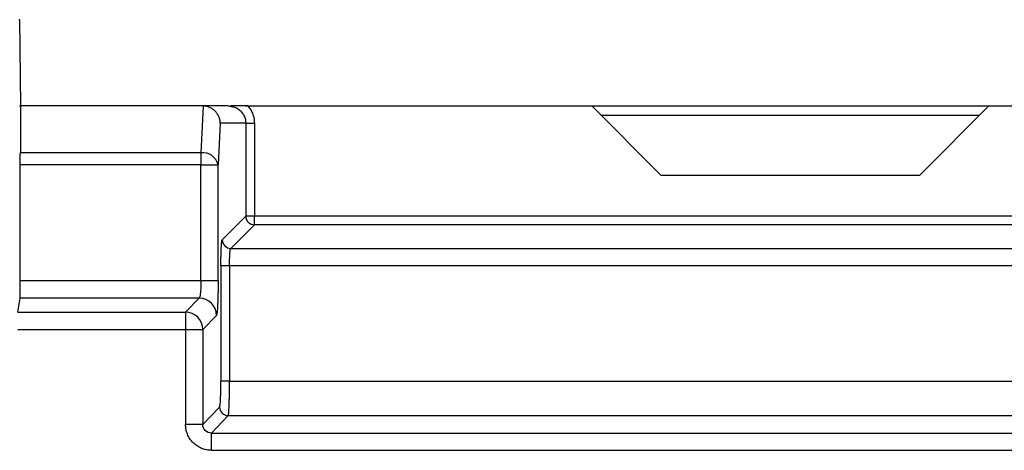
# Model space of a CAD drawing. Header units: inches. Extents: x 169 to 297, y 25 to 187.
# Tile 4 of 5: x 234 to 274, y 169 to 187. Entities that reach past the tile are written whole.
import ezdxf

# ---------------------------------------------------------------- set-up
doc = ezdxf.new("R2010")
doc.units = ezdxf.units.IN
doc.header["$MEASUREMENT"] = 0

# ---------------------------------------------------------------- blocks, each defined once
blk = doc.blocks.new('block 129')
at = {"color": 7, "lineweight": 25}
blk.add_lwpolyline([(240.87, 174.352), (240.87, 170.501)], dxfattribs=at)
blk = doc.blocks.new('block 130')
at = {"color": 7, "lineweight": 25}
blk.add_open_spline([(241.918, 169.452), (241.89, 169.453), (241.863, 169.454), (241.835, 169.455), (241.808, 169.457), (241.781, 169.461), (241.754, 169.465), (241.727, 169.469), (241.701, 169.474), (241.674, 169.481), (241.648, 169.487), (241.622, 169.494), (241.596, 169.502), (241.57, 169.511), (241.545, 169.52), (241.52, 169.531), (241.488, 169.544), (241.457, 169.558), (241.427, 169.575), (241.397, 169.591), (241.367, 169.608), (241.339, 169.628), (241.281, 169.666), (241.226, 169.71), (241.177, 169.759), (241.128, 169.808), (241.084, 169.862), (241.045, 169.92), (241.026, 169.948), (241.009, 169.978), (240.993, 170.008), (240.977, 170.038), (240.962, 170.069), (240.949, 170.101), (240.922, 170.164), (240.902, 170.229), (240.889, 170.296), (240.877, 170.363), (240.873, 170.432), (240.87, 170.501)], degree=3, knots=[0, 0, 0, 0, 1, 1, 1, 2, 2, 2, 3, 3, 3, 4, 4, 4, 5, 5, 5, 6, 6, 6, 7, 7, 7, 8, 8, 8, 9, 9, 9, 10, 10, 10, 11, 11, 11, 12, 12, 12, 13, 13, 13, 13], dxfattribs=at)
blk = doc.blocks.new('block 131')
at = {"color": 7, "lineweight": 25}
blk.add_lwpolyline([(241.918, 169.452), (290.365, 169.452)], dxfattribs=at)
blk = doc.blocks.new('block 142')
at = {"color": 7, "lineweight": 25}
blk.add_lwpolyline([(234.062, 174.352), (240.87, 174.352)], dxfattribs=at)
blk = doc.blocks.new('block 144')
at = {"color": 7, "lineweight": 25}
blk.add_lwpolyline([(234.068, 175.051), (240.87, 175.051)], dxfattribs=at)
blk = doc.blocks.new('block 145')
at = {"color": 7, "lineweight": 25}
blk.add_lwpolyline([(240.87, 175.051), (240.87, 174.352)], dxfattribs=at)
blk = doc.blocks.new('block 152')
at = {"color": 7, "lineweight": 25}
blk.add_lwpolyline([(241.569, 170.501), (240.87, 170.501)], dxfattribs=at)
blk = doc.blocks.new('block 153')
at = {"color": 7, "lineweight": 25}
blk.add_open_spline([(241.918, 170.151), (241.827, 170.151), (241.735, 170.188), (241.67, 170.253), (241.606, 170.318), (241.568, 170.409), (241.569, 170.501)], degree=3, knots=[0, 0, 0, 0, 1, 1, 1, 2, 2, 2, 2], dxfattribs=at)
blk = doc.blocks.new('block 154')
at = {"color": 7, "lineweight": 25}
blk.add_lwpolyline([(241.918, 169.452), (241.918, 170.151)], dxfattribs=at)
blk = doc.blocks.new('block 167')
at = {"color": 7, "lineweight": 25}
blk.add_lwpolyline([(241.918, 170.151), (290.365, 170.151)], dxfattribs=at)
blk = doc.blocks.new('block 177')
at = {"color": 7, "lineweight": 25}
blk.add_lwpolyline([(240.87, 174.352), (241.569, 174.352)], dxfattribs=at)
blk = doc.blocks.new('block 178')
at = {"color": 7, "lineweight": 25}
blk.add_lwpolyline([(241.569, 174.352), (241.569, 170.501)], dxfattribs=at)
blk = doc.blocks.new('block 180')
at = {"color": 7, "lineweight": 25}
blk.add_open_spline([(241.569, 174.352), (241.567, 174.738), (241.255, 175.05), (240.87, 175.051)], degree=3, dxfattribs=at)
blk = doc.blocks.new('block 200')
at = {"color": 7, "lineweight": 25}
blk.add_lwpolyline([(234.135, 183.416), (234.184, 183.416)], dxfattribs=at)
blk = doc.blocks.new('block 201')
at = {"color": 7, "lineweight": 25}
blk.add_lwpolyline([(234.176, 183.416), (234.168, 181.521)], dxfattribs=at)
blk = doc.blocks.new('block 202')
at = {"color": 7, "lineweight": 25}
blk.add_open_spline([(234.166, 181.025), (234.166, 181.049), (234.166, 181.073), (234.166, 181.097), (234.166, 181.12), (234.166, 181.142), (234.166, 181.165), (234.166, 181.187), (234.166, 181.209), (234.166, 181.231), (234.166, 181.253), (234.166, 181.274), (234.166, 181.294), (234.166, 181.315), (234.167, 181.335), (234.167, 181.355), (234.167, 181.375), (234.167, 181.394), (234.167, 181.413), (234.167, 181.432), (234.167, 181.45), (234.167, 181.468), (234.167, 181.486), (234.168, 181.503), (234.168, 181.521)], degree=3, knots=[0, 0, 0, 0, 1, 1, 1, 2, 2, 2, 3, 3, 3, 4, 4, 4, 5, 5, 5, 6, 6, 6, 7, 7, 7, 8, 8, 8, 8], dxfattribs=at)
blk = doc.blocks.new('block 203')
at = {"color": 7, "lineweight": 25}
blk.add_lwpolyline([(234.166, 176.323), (234.166, 181.025)], dxfattribs=at)
blk = doc.blocks.new('block 204')
at = {"color": 7, "lineweight": 25}
blk.add_open_spline([(234.16, 175.624), (234.16, 175.626), (234.16, 175.628), (234.161, 175.632), (234.161, 175.636), (234.161, 175.641), (234.161, 175.648), (234.162, 175.655), (234.162, 175.662), (234.162, 175.671), (234.162, 175.68), (234.162, 175.691), (234.162, 175.702), (234.163, 175.714), (234.163, 175.727), (234.163, 175.741), (234.163, 175.756), (234.163, 175.771), (234.164, 175.788), (234.164, 175.805), (234.164, 175.823), (234.164, 175.842), (234.165, 175.874), (234.165, 175.91), (234.165, 175.947), (234.165, 175.984), (234.165, 176.022), (234.166, 176.063), (234.166, 176.103), (234.166, 176.145), (234.166, 176.188), (234.166, 176.232), (234.166, 176.278), (234.166, 176.323)], degree=3, knots=[0, 0, 0, 0, 1, 1, 1, 2, 2, 2, 3, 3, 3, 4, 4, 4, 5, 5, 5, 6, 6, 6, 7, 7, 7, 8, 8, 8, 9, 9, 9, 10, 10, 10, 11, 11, 11, 11], dxfattribs=at)
blk = doc.blocks.new('block 205')
at = {"color": 7, "lineweight": 25}
blk.add_lwpolyline([(234.068, 175.051), (234.16, 175.624)], dxfattribs=at)
blk = doc.blocks.new('block 211')
at = {"color": 7, "lineweight": 25}
blk.add_lwpolyline([(242.603, 170.859), (241.918, 170.151)], dxfattribs=at)
blk = doc.blocks.new('block 212')
at = {"color": 7, "lineweight": 25}
blk.add_lwpolyline([(242.253, 171.208), (241.569, 170.501)], dxfattribs=at)
blk = doc.blocks.new('block 213')
at = {"color": 7, "lineweight": 25}
blk.add_open_spline([(242.253, 171.208), (242.254, 171.016), (242.41, 170.86), (242.603, 170.859)], degree=3, dxfattribs=at)
blk = doc.blocks.new('block 214')
at = {"color": 7, "lineweight": 25}
blk.add_lwpolyline([(241.424, 175.624), (234.16, 175.624)], dxfattribs=at)
blk = doc.blocks.new('block 215')
at = {"color": 7, "lineweight": 25}
blk.add_lwpolyline([(240.87, 175.051), (241.424, 175.624)], dxfattribs=at)
blk = doc.blocks.new('block 216')
at = {"color": 7, "lineweight": 25}
blk.add_lwpolyline([(241.569, 174.352), (242.123, 174.925)], dxfattribs=at)
blk = doc.blocks.new('block 217')
at = {"color": 7, "lineweight": 25}
blk.add_open_spline([(242.123, 174.925), (242.122, 175.311), (241.81, 175.623), (241.424, 175.624)], degree=3, dxfattribs=at)
blk = doc.blocks.new('block 218')
at = {"color": 7, "lineweight": 25}
blk.add_lwpolyline([(242.603, 170.859), (290.137, 170.859)], dxfattribs=at)
blk = doc.blocks.new('block 219')
at = {"color": 7, "lineweight": 25}
blk.add_lwpolyline([(242.192, 176.323), (242.192, 181.025)], dxfattribs=at)
blk = doc.blocks.new('block 220')
at = {"color": 7, "lineweight": 25}
blk.add_lwpolyline([(242.281, 182.715), (242.192, 181.025)], dxfattribs=at)
blk = doc.blocks.new('block 221')
at = {"color": 7, "lineweight": 25}
blk.add_lwpolyline([(243.314, 182.715), (242.281, 182.715)], dxfattribs=at)
blk = doc.blocks.new('block 222')
at = {"color": 7, "lineweight": 25}
blk.add_lwpolyline([(243.314, 182.715), (243.314, 178.947)], dxfattribs=at)
blk = doc.blocks.new('block 223')
at = {"color": 7, "lineweight": 25}
blk.add_lwpolyline([(243.314, 178.947), (242.357, 177.99)], dxfattribs=at)
blk = doc.blocks.new('block 224')
at = {"color": 7, "lineweight": 25}
blk.add_open_spline([(242.305, 176.941), (242.305, 176.968), (242.305, 176.995), (242.305, 177.021), (242.306, 177.048), (242.306, 177.074), (242.306, 177.1), (242.306, 177.126), (242.306, 177.151), (242.307, 177.177), (242.307, 177.202), (242.307, 177.228), (242.308, 177.253), (242.308, 177.277), (242.309, 177.302), (242.309, 177.326)], degree=3, knots=[0, 0, 0, 0, 1, 1, 1, 2, 2, 2, 3, 3, 3, 4, 4, 4, 5, 5, 5, 5], dxfattribs=at)
blk = doc.blocks.new('block 225')
at = {"color": 7, "lineweight": 25}
blk.add_lwpolyline([(242.305, 176.941), (242.305, 172.257)], dxfattribs=at)
blk = doc.blocks.new('block 226')
at = {"color": 7, "lineweight": 25}
blk.add_open_spline([(242.253, 171.208), (242.26, 171.216), (242.267, 171.248), (242.273, 171.304), (242.28, 171.36), (242.285, 171.438), (242.29, 171.535), (242.295, 171.631), (242.299, 171.746), (242.301, 171.869), (242.304, 171.992), (242.305, 172.12), (242.305, 172.257)], degree=3, knots=[0, 0, 0, 0, 1, 1, 1, 2, 2, 2, 3, 3, 3, 4, 4, 4, 4], dxfattribs=at)
blk = doc.blocks.new('block 227')
at = {"color": 7, "lineweight": 25}
blk.add_open_spline([(242.192, 176.323), (242.192, 176.293), (242.192, 176.264), (242.192, 176.234), (242.192, 176.205), (242.192, 176.175), (242.192, 176.146), (242.192, 176.117), (242.191, 176.088), (242.191, 176.06), (242.191, 176.031), (242.191, 176.002), (242.19, 175.974), (242.19, 175.946), (242.189, 175.917), (242.189, 175.89), (242.188, 175.862), (242.188, 175.834), (242.187, 175.806)], degree=3, knots=[0, 0, 0, 0, 1, 1, 1, 2, 2, 2, 3, 3, 3, 4, 4, 4, 5, 5, 5, 6, 6, 6, 6], dxfattribs=at)
blk = doc.blocks.new('block 260')
at = {"color": 7, "lineweight": 25}
blk.add_lwpolyline([(234.184, 183.416), (234.148, 186.916)], dxfattribs=at)
blk = doc.blocks.new('block 262')
at = {"color": 7, "lineweight": 25}
blk.add_lwpolyline([(234.148, 186.916), (234.111, 186.915)], dxfattribs=at)
blk = doc.blocks.new('block 301')
at = {"color": 7, "lineweight": 25}
blk.add_lwpolyline([(241.493, 176.323), (234.166, 176.323)], dxfattribs=at)
blk = doc.blocks.new('block 302')
at = {"color": 7, "lineweight": 25}
blk.add_open_spline([(241.493, 176.323), (241.493, 176.235), (241.492, 176.146), (241.488, 176.064), (241.485, 175.982), (241.479, 175.906), (241.473, 175.841), (241.467, 175.777), (241.459, 175.725), (241.451, 175.688), (241.442, 175.651), (241.433, 175.629), (241.424, 175.624)], degree=3, knots=[0, 0, 0, 0, 1, 1, 1, 2, 2, 2, 3, 3, 3, 4, 4, 4, 4], dxfattribs=at)
blk = doc.blocks.new('block 303')
at = {"color": 7, "lineweight": 25}
blk.add_lwpolyline([(242.192, 176.323), (241.493, 176.323)], dxfattribs=at)
blk = doc.blocks.new('block 307')
at = {"color": 7, "lineweight": 25}
blk.add_lwpolyline([(241.493, 181.025), (234.166, 181.025)], dxfattribs=at)
blk = doc.blocks.new('block 308')
at = {"color": 7, "lineweight": 25}
blk.add_lwpolyline([(241.493, 176.323), (241.493, 181.025)], dxfattribs=at)
blk = doc.blocks.new('block 309')
at = {"color": 7, "lineweight": 25}
blk.add_lwpolyline([(241.493, 181.521), (234.168, 181.521)], dxfattribs=at)
blk = doc.blocks.new('block 310')
at = {"color": 7, "lineweight": 25}
blk.add_lwpolyline([(241.493, 181.521), (241.493, 181.025)], dxfattribs=at)
blk = doc.blocks.new('block 311')
at = {"color": 7, "lineweight": 25}
blk.add_lwpolyline([(241.493, 181.025), (242.192, 181.025)], dxfattribs=at)
blk = doc.blocks.new('block 312')
at = {"color": 7, "lineweight": 25}
blk.add_open_spline([(242.192, 181.025), (242.115, 181.341), (241.817, 181.552), (241.493, 181.521)], degree=3, dxfattribs=at)
blk = doc.blocks.new('block 313')
at = {"color": 7, "lineweight": 25}
blk.add_lwpolyline([(241.567, 183.416), (234.176, 183.416)], dxfattribs=at)
blk = doc.blocks.new('block 314')
at = {"color": 7, "lineweight": 25}
blk.add_open_spline([(241.592, 183.415), (241.584, 183.415), (241.575, 183.416), (241.567, 183.416)], degree=3, dxfattribs=at)
blk = doc.blocks.new('block 315')
at = {"color": 7, "lineweight": 25}
blk.add_lwpolyline([(241.592, 183.415), (241.493, 181.521)], dxfattribs=at)
blk = doc.blocks.new('block 316')
at = {"color": 7, "lineweight": 25}
blk.add_open_spline([(242.281, 182.715), (242.28, 182.739), (242.278, 182.762), (242.276, 182.786), (242.274, 182.806), (242.27, 182.827), (242.265, 182.848), (242.262, 182.866), (242.257, 182.884), (242.252, 182.902), (242.247, 182.917), (242.242, 182.933), (242.236, 182.948), (242.232, 182.961), (242.226, 182.974), (242.221, 182.986), (242.202, 183.03), (242.178, 183.071), (242.15, 183.111), (242.125, 183.146), (242.097, 183.179), (242.066, 183.21), (242.034, 183.242), (241.998, 183.271), (241.96, 183.296), (241.924, 183.32), (241.885, 183.341), (241.844, 183.358), (241.804, 183.376), (241.763, 183.39), (241.72, 183.398), (241.678, 183.407), (241.636, 183.411), (241.592, 183.415)], degree=3, knots=[0, 0, 0, 0, 1, 1, 1, 2, 2, 2, 3, 3, 3, 4, 4, 4, 5, 5, 5, 6, 6, 6, 7, 7, 7, 8, 8, 8, 9, 9, 9, 10, 10, 10, 11, 11, 11, 11], dxfattribs=at)
blk = doc.blocks.new('block 319')
at = {"color": 7, "lineweight": 25}
blk.add_open_spline([(242.603, 170.859), (242.604, 170.861), (242.605, 170.864), (242.607, 170.868), (242.608, 170.872), (242.609, 170.877), (242.611, 170.884), (242.612, 170.89), (242.613, 170.897), (242.614, 170.905), (242.615, 170.913), (242.616, 170.922), (242.618, 170.932), (242.619, 170.942), (242.62, 170.952), (242.621, 170.963), (242.622, 170.974), (242.623, 170.986), (242.624, 170.998), (242.625, 171.01), (242.626, 171.022), (242.627, 171.036), (242.628, 171.049), (242.628, 171.062), (242.629, 171.076), (242.63, 171.089), (242.631, 171.104), (242.632, 171.118), (242.633, 171.132), (242.633, 171.146), (242.634, 171.161), (242.635, 171.176), (242.635, 171.19), (242.636, 171.206), (242.637, 171.22), (242.637, 171.235), (242.638, 171.25), (242.639, 171.264), (242.639, 171.279), (242.64, 171.294), (242.642, 171.339), (242.643, 171.386), (242.644, 171.436), (242.646, 171.485), (242.647, 171.536), (242.648, 171.589), (242.649, 171.641), (242.65, 171.695), (242.651, 171.751), (242.652, 171.805), (242.653, 171.861), (242.653, 171.918), (242.654, 171.974), (242.654, 172.03), (242.654, 172.088), (242.655, 172.144), (242.655, 172.2), (242.655, 172.257)], degree=3, knots=[0, 0, 0, 0, 1, 1, 1, 2, 2, 2, 3, 3, 3, 4, 4, 4, 5, 5, 5, 6, 6, 6, 7, 7, 7, 8, 8, 8, 9, 9, 9, 10, 10, 10, 11, 11, 11, 12, 12, 12, 13, 13, 13, 14, 14, 14, 15, 15, 15, 16, 16, 16, 17, 17, 17, 18, 18, 18, 19, 19, 19, 19], dxfattribs=at)
blk = doc.blocks.new('block 320')
at = {"color": 7, "lineweight": 25}
blk.add_lwpolyline([(242.655, 172.257), (290.12, 172.257)], dxfattribs=at)
blk = doc.blocks.new('block 322')
at = {"color": 7, "lineweight": 25}
blk.add_lwpolyline([(242.655, 172.257), (242.305, 172.257)], dxfattribs=at)
blk = doc.blocks.new('block 323')
at = {"color": 7, "lineweight": 25}
blk.add_lwpolyline([(242.612, 183.416), (241.567, 183.416)], dxfattribs=at)
blk = doc.blocks.new('block 324')
at = {"color": 7, "lineweight": 25}
blk.add_lwpolyline([(242.612, 183.416), (242.722, 183.396)], dxfattribs=at)
blk = doc.blocks.new('block 325')
at = {"color": 7, "lineweight": 25}
blk.add_open_spline([(242.357, 177.99), (242.358, 177.797), (242.514, 177.641), (242.707, 177.64)], degree=3, dxfattribs=at)
blk = doc.blocks.new('block 326')
at = {"color": 7, "lineweight": 25}
blk.add_open_spline([(242.655, 176.941), (242.655, 177.03), (242.656, 177.118), (242.659, 177.201), (242.662, 177.283), (242.665, 177.359), (242.67, 177.423), (242.675, 177.488), (242.68, 177.54), (242.687, 177.577), (242.693, 177.614), (242.7, 177.636), (242.707, 177.64)], degree=3, knots=[0, 0, 0, 0, 1, 1, 1, 2, 2, 2, 3, 3, 3, 4, 4, 4, 4], dxfattribs=at)
blk = doc.blocks.new('block 327')
at = {"color": 7, "lineweight": 25}
blk.add_lwpolyline([(242.305, 176.941), (242.655, 176.941)], dxfattribs=at)
blk = doc.blocks.new('block 332')
at = {"color": 7, "lineweight": 25}
blk.add_lwpolyline([(242.655, 176.941), (242.655, 172.257)], dxfattribs=at)
blk = doc.blocks.new('block 339')
at = {"color": 7, "lineweight": 25}
blk.add_lwpolyline([(242.655, 176.941), (290.12, 176.941)], dxfattribs=at)
blk = doc.blocks.new('block 342')
at = {"color": 7, "lineweight": 25}
blk.add_lwpolyline([(242.707, 177.64), (290.08, 177.64)], dxfattribs=at)
blk = doc.blocks.new('block 344')
at = {"color": 7, "lineweight": 25}
blk.add_lwpolyline([(243.664, 178.597), (242.707, 177.64)], dxfattribs=at)
blk = doc.blocks.new('block 345')
at = {"color": 7, "lineweight": 25}
blk.add_lwpolyline([(289.123, 178.597), (243.664, 178.597)], dxfattribs=at)
blk = doc.blocks.new('block 346')
at = {"color": 7, "lineweight": 25}
blk.add_open_spline([(243.314, 178.947), (243.315, 178.754), (243.471, 178.598), (243.664, 178.597)], degree=3, dxfattribs=at)
blk = doc.blocks.new('block 364')
at = {"color": 7, "lineweight": 25}
blk.add_open_spline([(243.396, 183.416), (243.415, 183.393), (243.434, 183.371), (243.451, 183.348), (243.469, 183.325), (243.485, 183.301), (243.501, 183.277), (243.516, 183.253), (243.531, 183.228), (243.544, 183.202), (243.558, 183.176), (243.57, 183.15), (243.581, 183.123), (243.599, 183.08), (243.614, 183.036), (243.627, 182.991), (243.639, 182.946), (243.649, 182.901), (243.654, 182.855), (243.66, 182.809), (243.662, 182.762), (243.664, 182.715)], degree=3, knots=[0, 0, 0, 0, 1, 1, 1, 2, 2, 2, 3, 3, 3, 4, 4, 4, 5, 5, 5, 6, 6, 6, 7, 7, 7, 7], dxfattribs=at)
blk = doc.blocks.new('block 365')
at = {"color": 7, "lineweight": 25}
blk.add_open_spline([(243.314, 182.715), (243.316, 182.715), (243.326, 182.715), (243.344, 182.715), (243.362, 182.715), (243.389, 182.715), (243.423, 182.715), (243.456, 182.715), (243.497, 182.715), (243.538, 182.715), (243.58, 182.715), (243.623, 182.715), (243.664, 182.715)], degree=3, knots=[0, 0, 0, 0, 1, 1, 1, 2, 2, 2, 3, 3, 3, 4, 4, 4, 4], dxfattribs=at)
blk = doc.blocks.new('block 366')
at = {"color": 7, "lineweight": 25}
blk.add_open_spline([(243.396, 183.416), (243.333, 183.416), (243.27, 183.416), (243.209, 183.416), (243.139, 183.416), (243.071, 183.416), (243.006, 183.416), (242.895, 183.416), (242.794, 183.416), (242.692, 183.416)], degree=3, knots=[0, 0, 0, 0, 1, 1, 1, 2, 2, 2, 3, 3, 3, 3], dxfattribs=at)
blk = doc.blocks.new('block 367')
at = {"color": 7, "lineweight": 25}
blk.add_lwpolyline([(243.664, 182.715), (243.664, 178.947)], dxfattribs=at)
blk = doc.blocks.new('block 368')
at = {"color": 7, "lineweight": 25}
blk.add_lwpolyline([(243.664, 178.947), (243.314, 178.947)], dxfattribs=at)
blk = doc.blocks.new('block 372')
at = {"color": 7, "lineweight": 25}
blk.add_lwpolyline([(243.664, 178.597), (243.664, 178.947)], dxfattribs=at)
blk = doc.blocks.new('block 373')
at = {"color": 7, "lineweight": 25}
blk.add_lwpolyline([(289.123, 178.947), (243.664, 178.947)], dxfattribs=at)
blk = doc.blocks.new('block 374')
at = {"color": 7, "lineweight": 25}
blk.add_lwpolyline([(257.354, 183.416), (260.154, 180.616)], dxfattribs=at)
blk = doc.blocks.new('block 375')
at = {"color": 7, "lineweight": 25}
blk.add_lwpolyline([(260.154, 180.616), (270.654, 180.616)], dxfattribs=at)
blk = doc.blocks.new('block 376')
at = {"color": 7, "lineweight": 25}
blk.add_lwpolyline([(270.654, 180.616), (273.454, 183.416)], dxfattribs=at)
blk = doc.blocks.new('block 377')
at = {"color": 7, "lineweight": 25}
blk.add_lwpolyline([(243.396, 183.416), (257.354, 183.416)], dxfattribs=at)
blk = doc.blocks.new('block 378')
at = {"color": 7, "lineweight": 25}
blk.add_lwpolyline([(273.454, 183.416), (289.217, 183.416)], dxfattribs=at)
blk = doc.blocks.new('block 383')
at = {"color": 7, "lineweight": 25}
blk.add_lwpolyline([(243.302, 183.416), (243.396, 183.416)], dxfattribs=at)
blk = doc.blocks.new('block 384')
at = {"color": 7, "lineweight": 25}
blk.add_lwpolyline([(257.354, 183.416), (273.454, 183.416)], dxfattribs=at)
blk = doc.blocks.new('block 518')
at = {"color": 253, "lineweight": 25}
blk.add_open_spline([(242.309, 177.326), (242.309, 177.347), (242.31, 177.367), (242.31, 177.387), (242.311, 177.407), (242.311, 177.427), (242.312, 177.446), (242.313, 177.466), (242.313, 177.485), (242.314, 177.504), (242.315, 177.532), (242.316, 177.56), (242.317, 177.587), (242.318, 177.613), (242.319, 177.639), (242.32, 177.663), (242.323, 177.711), (242.325, 177.755), (242.328, 177.794), (242.331, 177.833), (242.334, 177.866), (242.337, 177.895), (242.34, 177.923), (242.344, 177.946), (242.347, 177.961), (242.35, 177.976), (242.354, 177.983), (242.357, 177.99)], degree=3, knots=[0, 0, 0, 0, 1, 1, 1, 2, 2, 2, 3, 3, 3, 4, 4, 4, 5, 5, 5, 6, 6, 6, 7, 7, 7, 8, 8, 8, 9, 9, 9, 9], dxfattribs=at)
blk = doc.blocks.new('block 519')
at = {"color": 253, "lineweight": 25}
blk.add_open_spline([(242.187, 175.806), (242.186, 175.779), (242.186, 175.751), (242.185, 175.724), (242.185, 175.697), (242.184, 175.671), (242.183, 175.645), (242.182, 175.619), (242.182, 175.594), (242.181, 175.569), (242.18, 175.544), (242.179, 175.52), (242.178, 175.496), (242.177, 175.472), (242.176, 175.449), (242.175, 175.427), (242.174, 175.404), (242.173, 175.382), (242.172, 175.361), (242.169, 175.296), (242.166, 175.238), (242.162, 175.187), (242.158, 175.135), (242.154, 175.09), (242.15, 175.052), (242.147, 175.028), (242.144, 175.006), (242.141, 174.988), (242.138, 174.97), (242.135, 174.956), (242.132, 174.946), (242.129, 174.936), (242.126, 174.93), (242.123, 174.925)], degree=3, knots=[0, 0, 0, 0, 1, 1, 1, 2, 2, 2, 3, 3, 3, 4, 4, 4, 5, 5, 5, 6, 6, 6, 7, 7, 7, 8, 8, 8, 9, 9, 9, 10, 10, 10, 11, 11, 11, 11], dxfattribs=at)
blk = doc.blocks.new('block 525')
at = {"color": 253, "lineweight": 25}
blk.add_open_spline([(242.722, 183.396), (242.767, 183.391), (242.812, 183.385), (242.855, 183.372), (242.912, 183.355), (242.964, 183.325), (243.013, 183.29), (243.062, 183.255), (243.107, 183.215), (243.146, 183.17), (243.183, 183.127), (243.215, 183.078), (243.241, 183.027), (243.266, 182.978), (243.285, 182.925), (243.296, 182.872), (243.307, 182.821), (243.311, 182.768), (243.314, 182.715)], degree=3, knots=[0, 0, 0, 0, 1, 1, 1, 2, 2, 2, 3, 3, 3, 4, 4, 4, 5, 5, 5, 6, 6, 6, 6], dxfattribs=at)
blk = doc.blocks.new('block 530')
at = {"color": 253, "lineweight": 25}
blk.add_lwpolyline([(257.72, 183.049), (273.086, 183.048)], dxfattribs=at)

msp = doc.modelspace()

# ---------------------------------------------------------------- block references
for name in ['block 262', 'block 260', 'block 200', 'block 201', 'block 313', 'block 315', 'block 314', 'block 323', 'block 316', 'block 324', 'block 366', 'block 525', 'block 383', 'block 364', 'block 377', 'block 374', 'block 384', 'block 376', 'block 378', 'block 530', 'block 220', 'block 221', 'block 222', 'block 365', 'block 367', 'block 202', 'block 309', 'block 312', 'block 310', 'block 203', 'block 307', 'block 308', 'block 311', 'block 219', 'block 375', 'block 223', 'block 344', 'block 346', 'block 368', 'block 372', 'block 373', 'block 345', 'block 518', 'block 325', 'block 326', 'block 342', 'block 224', 'block 225', 'block 327', 'block 332', 'block 339', 'block 204', 'block 301', 'block 302', 'block 303', 'block 227', 'block 519', 'block 205', 'block 214', 'block 215', 'block 217', 'block 144', 'block 145', 'block 180', 'block 216', 'block 142', 'block 129', 'block 177', 'block 178', 'block 226', 'block 322', 'block 319', 'block 320', 'block 212', 'block 213', 'block 211', 'block 218', 'block 130', 'block 152', 'block 153', 'block 154', 'block 167', 'block 131']:
    msp.add_blockref(name, (0, 0))

doc.saveas('drawing.dxf')
